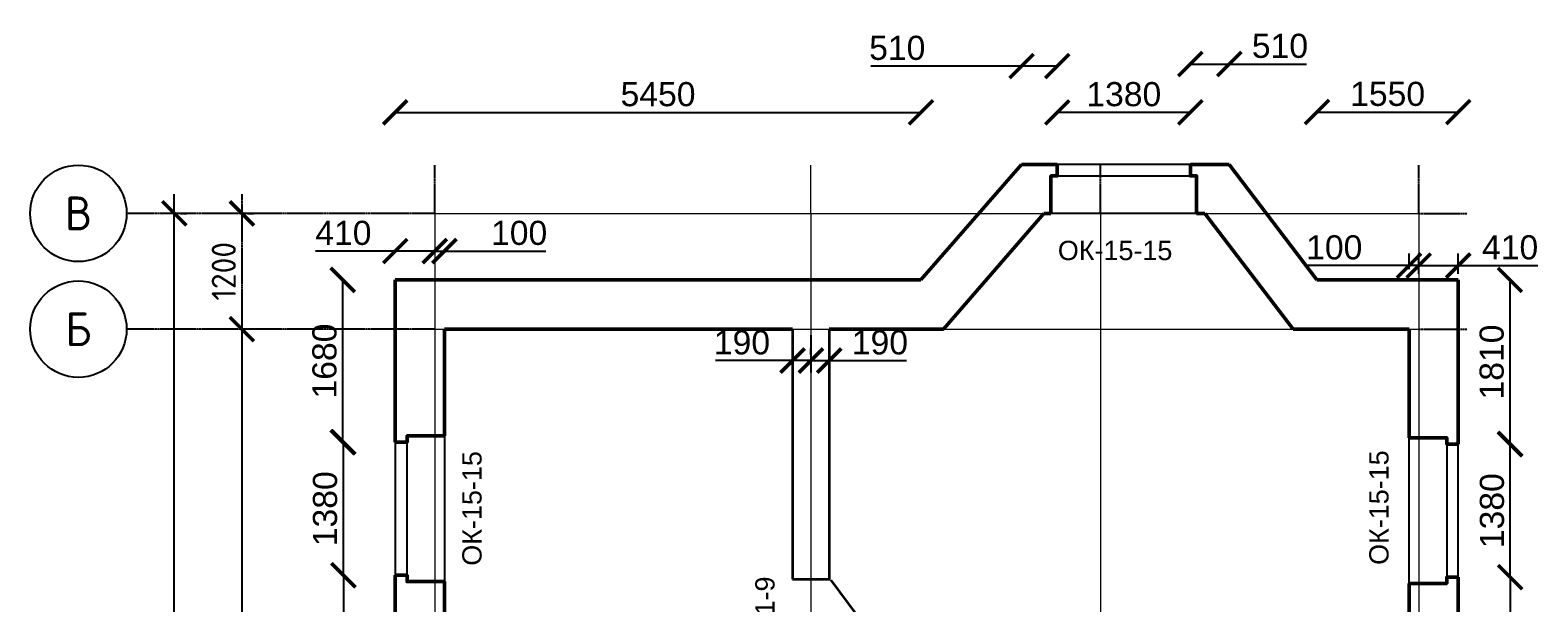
# Model space of a CAD drawing. Header units: millimetres. Extents: x -2096172177 to 2055029645, y -728784453 to 1899906214.
# Tile 49 of 109: x 1771006 to 1786635, y 943830 to 949767. Entities that reach past the tile are written whole.
import ezdxf
from ezdxf import colors
from ezdxf.entities.mleader import LeaderData, LeaderLine
from ezdxf.enums import TextEntityAlignment as Align
from ezdxf.math import Vec2, Vec3

# ---------------------------------------------------------------- set-up
doc = ezdxf.new("R2010")
doc.units = ezdxf.units.MM
doc.linetypes.add('DASHDOT_axis', pattern=[24, 20, -1.5, 1, -1.5])
for name, color, linetype, lineweight in [('Внутренние стены', 3, 'Continuous', 35), ('Двери', 20, 'Continuous', 25), ('Наружные стены', 1, 'Continuous', 50), ('Окна и двери', 4, 'Continuous', 25), ('Простенки и окна', 80, 'Continuous', 18), ('Размеры окон', 6, 'Continuous', 18), ('Толщины привязок', 130, 'Continuous', 18), ('Уровни пола', 240, 'Continuous', 50)]:
    doc.layers.add(name, color=color, linetype=linetype, lineweight=lineweight)
doc.styles.add('GOST-2.304_Type-B', font='GOST Common.ttf')
doc.styles.get("Standard").update_dxf_attribs({"font": 'arial.ttf'})
doc.styles.add('Аннотативный', font='arial.ttf')
doc.styles.add('стиль для стен', font='arial.ttf')
doc.dimstyles.new('Для размеров СТЕН', dxfattribs={"dimtxt": 2.5, "dimasz": 2.5, "dimexe": 1.25, "dimexo": 0.625, "dimtad": 1, "dimtxsty": 'стиль для стен', "dimblk": 'ARCHTICK', "dimcen": 2.5, "dimadec": 0, "dimazin": 0, "dimtfac": 1, "dimtmove": 0, "dimatfit": 3, "dimfxl": 1, "dimarcsym": 0})
doc.dimstyles.new('размеры плит', dxfattribs={"dimtxt": 2.5, "dimasz": 2.5, "dimexe": 1.25, "dimexo": 0.625, "dimtad": 1, "dimtxsty": 'стиль для стен', "dimblk": 'ARCHTICK', "dimcen": 2.5, "dimse1": 1, "dimse2": 1, "dimclrt": 3, "dimadec": 0, "dimazin": 0, "dimtfac": 1, "dimtmove": 0, "dimatfit": 3, "dimldrblk": 'CLOSEDBLANK', "dimfxl": 0, "dimarcsym": 0})

# ---------------------------------------------------------------- blocks, each defined once
blk = doc.blocks.new('_ArchTick')
at = {"color": 0, "linetype": 'ByBlock', "const_width": 0.15}
blk.add_lwpolyline([(-0.5, -0.5), (0.5, 0.5)], dxfattribs=at)
blk = doc.blocks.new('*D27')
at = {"layer": 'Defpoints', "color": 0, "transparency": 16777216}
for p in [(1774790, 945496), (1774252, 944116), (1774790, 944116)]:
    blk.add_point(p, dxfattribs=at)
at = {"layer": 'Простенки и окна', "color": 0, "lineweight": -2, "transparency": 16777216}
blk.add_line((1774252, 945496), (1774252, 944116), dxfattribs=at)
at = {"layer": 'Простенки и окна', "color": 0, "lineweight": -2, "transparency": 16777216, "xscale": 250, "yscale": 250, "zscale": 250}
for p, rotation in [((1774252, 945496), 90), ((1774252, 944116), 270)]:
    blk.add_blockref('_ArchTick', p, dxfattribs=dict(at, rotation=rotation))
at = {"layer": 'Простенки и окна', "color": 0, "transparency": 16777216, "insert": (1774064, 944806), "char_height": 250, "attachment_point": 5, "rotation": 90, "style": 'стиль для стен'}
blk.add_mtext('1380', dxfattribs=at)
blk = doc.blocks.new('*D28')
at = {"layer": 'Defpoints', "color": 0, "transparency": 16777216}
for p in [(1781653, 948915), (1781653, 948376), (1783033, 948376)]:
    blk.add_point(p, dxfattribs=at)
at = {"layer": 'Простенки и окна', "color": 0, "lineweight": -2, "transparency": 16777216}
blk.add_line((1783033, 948915), (1781653, 948915), dxfattribs=at)
at = {"layer": 'Простенки и окна', "color": 0, "lineweight": -2, "transparency": 16777216, "xscale": 250, "yscale": 250, "zscale": 250, "rotation": 180}
blk.add_blockref('_ArchTick', (1781653, 948915), dxfattribs=at)
at = {"layer": 'Простенки и окна', "color": 0, "lineweight": -2, "transparency": 16777216, "xscale": 250, "yscale": 250, "zscale": 250}
blk.add_blockref('_ArchTick', (1783033, 948915), dxfattribs=at)
at = {"layer": 'Простенки и окна', "color": 0, "transparency": 16777216, "insert": (1782343, 949102), "char_height": 250, "attachment_point": 5, "style": 'стиль для стен'}
blk.add_mtext('1380', dxfattribs=at)
blk = doc.blocks.new('*D30')
at = {"layer": 'Defpoints', "color": 0, "transparency": 16777216}
for p in [(1785810, 945476), (1786349, 945476), (1785810, 944096)]:
    blk.add_point(p, dxfattribs=at)
at = {"layer": 'Простенки и окна', "color": 0, "lineweight": -2, "transparency": 16777216}
blk.add_line((1786349, 944096), (1786349, 945476), dxfattribs=at)
at = {"layer": 'Простенки и окна', "color": 0, "lineweight": -2, "transparency": 16777216, "xscale": 250, "yscale": 250, "zscale": 250}
for p, rotation in [((1786349, 945476), 90), ((1786349, 944096), 270)]:
    blk.add_blockref('_ArchTick', p, dxfattribs=dict(at, rotation=rotation))
at = {"layer": 'Простенки и окна', "color": 0, "transparency": 16777216, "insert": (1786161, 944786), "char_height": 250, "attachment_point": 5, "rotation": 90, "style": 'стиль для стен'}
blk.add_mtext('1380', dxfattribs=at)
blk = doc.blocks.new('*D35')
at = {"layer": 'Defpoints', "color": 0, "transparency": 16777216}
for p in [(1774251, 944116), (1774251, 941781), (1774254, 941781)]:
    blk.add_point(p, dxfattribs=at)
at = {"layer": 'Простенки и окна', "color": 0, "lineweight": -2, "transparency": 16777216}
blk.add_line((1774254, 944116), (1774254, 941781), dxfattribs=at)
at = {"layer": 'Простенки и окна', "color": 0, "lineweight": -2, "transparency": 16777216, "xscale": 250, "yscale": 250, "zscale": 250}
for p, rotation in [((1774254, 944116), 90), ((1774254, 941781), 270)]:
    blk.add_blockref('_ArchTick', p, dxfattribs=dict(at, rotation=rotation))
at = {"layer": 'Простенки и окна', "color": 0, "transparency": 16777216, "insert": (1774067, 942948), "char_height": 250, "attachment_point": 5, "rotation": 90, "style": 'стиль для стен'}
blk.add_mtext('2330', dxfattribs=at)
blk = doc.blocks.new('*D36')
at = {"layer": 'Defpoints', "color": 0, "transparency": 16777216}
for p in [(1774246, 947178), (1774790, 947178), (1774251, 945496)]:
    blk.add_point(p, dxfattribs=at)
at = {"layer": 'Простенки и окна', "color": 0, "lineweight": -2, "transparency": 16777216}
blk.add_line((1774246, 945496), (1774246, 947178), dxfattribs=at)
at = {"layer": 'Простенки и окна', "color": 0, "lineweight": -2, "transparency": 16777216, "xscale": 250, "yscale": 250, "zscale": 250}
for p, rotation in [((1774246, 947178), 90), ((1774246, 945496), 270)]:
    blk.add_blockref('_ArchTick', p, dxfattribs=dict(at, rotation=rotation))
at = {"layer": 'Простенки и окна', "color": 0, "transparency": 16777216, "insert": (1774058, 946337), "char_height": 250, "attachment_point": 5, "rotation": 90, "style": 'стиль для стен'}
blk.add_mtext('1680', dxfattribs=at)
blk = doc.blocks.new('*D37')
at = {"layer": 'Defpoints', "color": 0, "transparency": 16777216}
for p in [(1780240, 948915), (1774790, 947178), (1780240, 947178)]:
    blk.add_point(p, dxfattribs=at)
at = {"layer": 'Простенки и окна', "color": 0, "lineweight": -2, "transparency": 16777216}
blk.add_line((1774790, 948915), (1780240, 948915), dxfattribs=at)
at = {"layer": 'Простенки и окна', "color": 0, "lineweight": -2, "transparency": 16777216, "xscale": 250, "yscale": 250, "zscale": 250, "rotation": 180}
blk.add_blockref('_ArchTick', (1774790, 948915), dxfattribs=at)
at = {"layer": 'Простенки и окна', "color": 0, "lineweight": -2, "transparency": 16777216, "xscale": 250, "yscale": 250, "zscale": 250}
blk.add_blockref('_ArchTick', (1780240, 948915), dxfattribs=at)
at = {"layer": 'Простенки и окна', "color": 0, "transparency": 16777216, "insert": (1777515, 949102), "char_height": 250, "attachment_point": 5, "style": 'стиль для стен'}
blk.add_mtext('5450', dxfattribs=at)
blk = doc.blocks.new('*D38')
at = {"layer": 'Defpoints', "color": 0, "transparency": 16777216}
for p in [(1781283, 949395), (1781653, 948915), (1781283, 948376)]:
    blk.add_point(p, dxfattribs=at)
at = {"layer": 'Простенки и окна', "color": 0, "lineweight": -2, "transparency": 16777216}
for p, q in [((1781283, 949395), (1779720, 949395)), ((1781653, 949395), (1781283, 949395))]:
    blk.add_line(p, q, dxfattribs=at)
at = {"layer": 'Простенки и окна', "color": 0, "lineweight": -2, "transparency": 16777216, "xscale": 250, "yscale": 250, "zscale": 250, "rotation": 180}
blk.add_blockref('_ArchTick', (1781283, 949395), dxfattribs=at)
at = {"layer": 'Простенки и окна', "color": 0, "lineweight": -2, "transparency": 16777216, "xscale": 250, "yscale": 250, "zscale": 250}
blk.add_blockref('_ArchTick', (1781653, 949395), dxfattribs=at)
at = {"layer": 'Простенки и окна', "color": 0, "transparency": 16777216, "insert": (1779995, 949582), "char_height": 250, "attachment_point": 5, "style": 'стиль для стен'}
blk.add_mtext('510', dxfattribs=at)
blk = doc.blocks.new('*D39')
at = {"layer": 'Defpoints', "color": 0, "transparency": 16777216}
for p in [(1783437, 949416), (1783033, 948915), (1783437, 948376)]:
    blk.add_point(p, dxfattribs=at)
at = {"layer": 'Простенки и окна', "color": 0, "lineweight": -2, "transparency": 16777216}
for p, q in [((1783033, 949416), (1783437, 949416)), ((1783437, 949416), (1784237, 949416))]:
    blk.add_line(p, q, dxfattribs=at)
at = {"layer": 'Простенки и окна', "color": 0, "lineweight": -2, "transparency": 16777216, "xscale": 250, "yscale": 250, "zscale": 250, "rotation": 180}
blk.add_blockref('_ArchTick', (1783033, 949416), dxfattribs=at)
at = {"layer": 'Простенки и окна', "color": 0, "lineweight": -2, "transparency": 16777216, "xscale": 250, "yscale": 250, "zscale": 250}
blk.add_blockref('_ArchTick', (1783437, 949416), dxfattribs=at)
at = {"layer": 'Простенки и окна', "color": 0, "transparency": 16777216, "insert": (1783962, 949603), "char_height": 250, "attachment_point": 5, "style": 'стиль для стен'}
blk.add_mtext('510', dxfattribs=at)
blk = doc.blocks.new('*D40')
at = {"layer": 'Defpoints', "color": 0, "transparency": 16777216}
for p in [(1785810, 948918), (1784346, 947178), (1785810, 947178)]:
    blk.add_point(p, dxfattribs=at)
at = {"layer": 'Простенки и окна', "color": 0, "lineweight": -2, "transparency": 16777216}
blk.add_line((1784346, 948918), (1785810, 948918), dxfattribs=at)
at = {"layer": 'Простенки и окна', "color": 0, "lineweight": -2, "transparency": 16777216, "xscale": 250, "yscale": 250, "zscale": 250, "rotation": 180}
blk.add_blockref('_ArchTick', (1784346, 948918), dxfattribs=at)
at = {"layer": 'Простенки и окна', "color": 0, "lineweight": -2, "transparency": 16777216, "xscale": 250, "yscale": 250, "zscale": 250}
blk.add_blockref('_ArchTick', (1785810, 948918), dxfattribs=at)
at = {"layer": 'Простенки и окна', "color": 0, "transparency": 16777216, "insert": (1785078, 949105), "char_height": 250, "attachment_point": 5, "style": 'стиль для стен'}
blk.add_mtext('1550', dxfattribs=at)
blk = doc.blocks.new('*D41')
at = {"layer": 'Defpoints', "color": 0, "transparency": 16777216}
for p in [(1785810, 947178), (1786346, 945476), (1786346, 945476)]:
    blk.add_point(p, dxfattribs=at)
at = {"layer": 'Простенки и окна', "color": 0, "lineweight": -2, "transparency": 16777216}
blk.add_line((1786346, 947178), (1786346, 945476), dxfattribs=at)
at = {"layer": 'Простенки и окна', "color": 0, "lineweight": -2, "transparency": 16777216, "xscale": 250, "yscale": 250, "zscale": 250}
for p, rotation in [((1786346, 947178), 90), ((1786346, 945476), 270)]:
    blk.add_blockref('_ArchTick', p, dxfattribs=dict(at, rotation=rotation))
at = {"layer": 'Простенки и окна', "color": 0, "transparency": 16777216, "insert": (1786158, 946327), "char_height": 250, "attachment_point": 5, "rotation": 90, "style": 'стиль для стен'}
blk.add_mtext('1810', dxfattribs=at)
blk = doc.blocks.new('*D42')
at = {"layer": 'Defpoints', "color": 0, "transparency": 16777216}
for p in [(1786346, 944096), (1786349, 940997), (1786349, 940997)]:
    blk.add_point(p, dxfattribs=at)
at = {"layer": 'Простенки и окна', "color": 0, "lineweight": -2, "transparency": 16777216}
blk.add_line((1786349, 944096), (1786349, 940997), dxfattribs=at)
at = {"layer": 'Простенки и окна', "color": 0, "lineweight": -2, "transparency": 16777216, "xscale": 250, "yscale": 250, "zscale": 250}
for p, rotation in [((1786349, 944096), 90), ((1786349, 940997), 270)]:
    blk.add_blockref('_ArchTick', p, dxfattribs=dict(at, rotation=rotation))
at = {"layer": 'Простенки и окна', "color": 0, "transparency": 16777216, "insert": (1786161, 942547), "char_height": 250, "attachment_point": 5, "rotation": 90, "style": 'стиль для стен'}
blk.add_mtext('3110', dxfattribs=at)
blk = doc.blocks.new('*D45')
at = {"layer": 'Defpoints', "color": 0, "transparency": 16777216}
for p in [(1785810, 947326), (1785400, 947178), (1785810, 947178)]:
    blk.add_point(p, dxfattribs=at)
at = {"layer": 'Толщины привязок', "color": 0, "lineweight": -2, "transparency": 16777216}
for p, q in [((1785400, 947240), (1785400, 947451)), ((1785400, 947326), (1785810, 947326)), ((1785810, 947240), (1785810, 947451)), ((1785810, 947326), (1786635, 947326))]:
    blk.add_line(p, q, dxfattribs=at)
at = {"layer": 'Толщины привязок', "color": 0, "lineweight": -2, "transparency": 16777216, "xscale": 250, "yscale": 250, "zscale": 250, "rotation": 180}
blk.add_blockref('_ArchTick', (1785400, 947326), dxfattribs=at)
at = {"layer": 'Толщины привязок', "color": 0, "lineweight": -2, "transparency": 16777216, "xscale": 250, "yscale": 250, "zscale": 250}
blk.add_blockref('_ArchTick', (1785810, 947326), dxfattribs=at)
at = {"layer": 'Толщины привязок', "color": 0, "transparency": 16777216, "insert": (1786348, 947514), "char_height": 250, "attachment_point": 5, "style": 'стиль для стен'}
blk.add_mtext('410', dxfattribs=at)
blk = doc.blocks.new('*D46')
at = {"layer": 'Defpoints', "color": 0, "transparency": 16777216}
for p in [(1785300, 947326), (1785400, 947326), (1785300, 947226)]:
    blk.add_point(p, dxfattribs=at)
at = {"layer": 'Толщины привязок', "color": 0, "lineweight": -2, "transparency": 16777216}
for p, q in [((1785300, 947326), (1784250, 947326)), ((1785300, 947289), (1785300, 947451)), ((1785400, 947326), (1785300, 947326)), ((1785400, 947389), (1785400, 947451)), ((1785400, 947326), (1785650, 947326))]:
    blk.add_line(p, q, dxfattribs=at)
at = {"layer": 'Толщины привязок', "color": 0, "lineweight": -2, "transparency": 16777216, "xscale": 250, "yscale": 250, "zscale": 250}
blk.add_blockref('_ArchTick', (1785300, 947326), dxfattribs=at)
at = {"layer": 'Толщины привязок', "color": 0, "lineweight": -2, "transparency": 16777216, "xscale": 250, "yscale": 250, "zscale": 250, "rotation": 180}
blk.add_blockref('_ArchTick', (1785400, 947326), dxfattribs=at)
at = {"layer": 'Толщины привязок', "color": 0, "transparency": 16777216, "insert": (1784525, 947514), "char_height": 250, "attachment_point": 5, "style": 'стиль для стен'}
blk.add_mtext('100', dxfattribs=at)
blk = doc.blocks.new('*D53')
at = {"layer": 'Defpoints', "color": 0, "transparency": 16777216}
for p in [(1779100, 946668), (1779290, 946668), (1779290, 946342)]:
    blk.add_point(p, dxfattribs=at)
at = {"layer": 'Толщины привязок', "color": 0, "lineweight": -2, "transparency": 16777216}
for p, q in [((1779100, 946605), (1779100, 946217)), ((1779290, 946605), (1779290, 946217)), ((1779100, 946342), (1779290, 946342)), ((1779290, 946342), (1780090, 946342))]:
    blk.add_line(p, q, dxfattribs=at)
at = {"layer": 'Толщины привязок', "color": 0, "lineweight": -2, "transparency": 16777216, "xscale": 250, "yscale": 250, "zscale": 250, "rotation": 180}
blk.add_blockref('_ArchTick', (1779100, 946342), dxfattribs=at)
at = {"layer": 'Толщины привязок', "color": 0, "lineweight": -2, "transparency": 16777216, "xscale": 250, "yscale": 250, "zscale": 250}
blk.add_blockref('_ArchTick', (1779290, 946342), dxfattribs=at)
at = {"layer": 'Толщины привязок', "color": 0, "transparency": 16777216, "insert": (1779815, 946529), "char_height": 250, "attachment_point": 5, "style": 'стиль для стен'}
blk.add_mtext('190', dxfattribs=at)
blk = doc.blocks.new('*D54')
at = {"layer": 'Defpoints', "color": 0, "transparency": 16777216}
for p in [(1778910, 946668), (1778910, 946342), (1779100, 946342)]:
    blk.add_point(p, dxfattribs=at)
at = {"layer": 'Толщины привязок', "color": 0, "lineweight": -2, "transparency": 16777216}
for p, q in [((1778910, 946605), (1778910, 946217)), ((1779100, 946404), (1779100, 946467)), ((1778910, 946342), (1778110, 946342)), ((1779100, 946342), (1778910, 946342))]:
    blk.add_line(p, q, dxfattribs=at)
at = {"layer": 'Толщины привязок', "color": 0, "lineweight": -2, "transparency": 16777216, "xscale": 250, "yscale": 250, "zscale": 250, "rotation": 180}
blk.add_blockref('_ArchTick', (1778910, 946342), dxfattribs=at)
at = {"layer": 'Толщины привязок', "color": 0, "lineweight": -2, "transparency": 16777216, "xscale": 250, "yscale": 250, "zscale": 250}
blk.add_blockref('_ArchTick', (1779100, 946342), dxfattribs=at)
at = {"layer": 'Толщины привязок', "color": 0, "transparency": 16777216, "insert": (1778385, 946529), "char_height": 250, "attachment_point": 5, "style": 'стиль для стен'}
blk.add_mtext('190', dxfattribs=at)
blk = doc.blocks.new('*D61')
at = {"layer": 'Defpoints', "color": 0, "transparency": 16777216}
for p in [(1775300, 947477), (1775200, 946668), (1775300, 946668)]:
    blk.add_point(p, dxfattribs=at)
at = {"layer": 'Уровни пола', "color": 0, "lineweight": -2, "transparency": 16777216}
for p, q in [((1775200, 947477), (1774950, 947477)), ((1775200, 947477), (1775300, 947477)), ((1775300, 947477), (1776350, 947477))]:
    blk.add_line(p, q, dxfattribs=at)
at = {"layer": 'Уровни пола', "color": 0, "lineweight": -2, "transparency": 16777216, "xscale": 250, "yscale": 250, "zscale": 250}
blk.add_blockref('_ArchTick', (1775200, 947477), dxfattribs=at)
at = {"layer": 'Уровни пола', "color": 0, "lineweight": -2, "transparency": 16777216, "xscale": 250, "yscale": 250, "zscale": 250, "rotation": 180}
blk.add_blockref('_ArchTick', (1775300, 947477), dxfattribs=at)
at = {"layer": 'Уровни пола', "color": 3, "transparency": 16777216, "insert": (1776075, 947664), "char_height": 250, "attachment_point": 5, "style": 'стиль для стен'}
blk.add_mtext('100', dxfattribs=at)
blk = doc.blocks.new('_ClosedBlank')
at = {"color": 0, "linetype": 'ByBlock', "lineweight": -2}
for p, q in [((-1, 0.2), (0, 0)), ((-1, 0.2), (-1, -0.2)), ((0, 0), (-1, -0.2))]:
    blk.add_line(p, q, dxfattribs=at)
blk = doc.blocks.new('*D62')
at = {"layer": 'Defpoints', "color": 0, "transparency": 16777216}
for p in [(1774790, 947477), (1774790, 946668), (1775200, 946668)]:
    blk.add_point(p, dxfattribs=at)
at = {"layer": 'Уровни пола', "color": 0, "lineweight": -2, "transparency": 16777216}
for p, q in [((1774790, 947477), (1773965, 947477)), ((1775200, 947477), (1774790, 947477))]:
    blk.add_line(p, q, dxfattribs=at)
at = {"layer": 'Уровни пола', "color": 0, "lineweight": -2, "transparency": 16777216, "xscale": 250, "yscale": 250, "zscale": 250, "rotation": 180}
blk.add_blockref('_ArchTick', (1774790, 947477), dxfattribs=at)
at = {"layer": 'Уровни пола', "color": 0, "lineweight": -2, "transparency": 16777216, "xscale": 250, "yscale": 250, "zscale": 250}
blk.add_blockref('_ArchTick', (1775200, 947477), dxfattribs=at)
at = {"layer": 'Уровни пола', "color": 3, "transparency": 16777216, "insert": (1774253, 947664), "char_height": 250, "attachment_point": 5, "style": 'стиль для стен'}
blk.add_mtext('410', dxfattribs=at)

msp = doc.modelspace()

# ---------------------------------------------------------------- linework, layer by layer
at = {"linetype": 'DASHDOT_axis'}
for p, q in [((1775200.484, 947867.654), (1775200.484, 948367.654)), ((1782100.484, 947867.654), (1782100.484, 948367.654)), ((1785400.484, 947867.654), (1785400.484, 948367.654)), ((1773200.484, 948067.654), (1773200.484, 946467.654)), ((1775200.484, 947867.654), (1772000.484, 947867.654)), ((1772562.984, 947867.654), (1772625.484, 947867.654)), ((1773262.984, 947867.654), (1773325.484, 947867.654)), ((1785400.484, 947867.654), (1785900.484, 947867.654)), ((1775200.484, 946667.654), (1772000.484, 946667.654)), ((1773137.984, 946667.654), (1773075.484, 946667.654)), ((1773137.984, 946667.654), (1773075.484, 946667.654)), ((1785400.484, 946667.654), (1785900.484, 946667.654))]:
    msp.add_line(p, q, dxfattribs=at)
at = {"linetype": 'DASHDOT_axis', "lineweight": 20, "ltscale": 0.6}
for p, q in [((1779100.484, 947867.654), (1779100.484, 948367.654)), ((1775200.484, 947867.654), (1785400.484, 947867.654)), ((1775200.484, 947867.654), (1775200.484, 934667.654)), ((1779100.484, 947867.654), (1779100.484, 934667.654)), ((1782100.484, 947867.654), (1782100.484, 934667.654)), ((1785400.484, 947867.654), (1785400.484, 934667.654)), ((1775200.484, 946667.654), (1785400.484, 946667.654))]:
    msp.add_line(p, q, dxfattribs=at)
for p, q in [((1772500.484, 934467.654), (1772500.484, 948067.654)), ((1773200.484, 946867.654), (1773200.484, 937467.654))]:
    msp.add_line(p, q)
for centre in [(1771505.859, 947867.654), (1771505.859, 946667.654)]:
    msp.add_circle(centre, 500)
at = {"layer": 'Внутренние стены'}
for p, q in [((1778910.484, 946667.654), (1778910.484, 944074.573)), ((1779290.484, 946667.654), (1779290.484, 944074.573)), ((1778910.484, 944074.573), (1779302.763, 944074.573)), ((1779307.845, 944066.931), (1779968.719, 943174.707))]:
    msp.add_line(p, q, dxfattribs=at)
at = {"layer": 'Наружные стены'}
for p, q in [((1780240.42, 947177.654), (1781282.911, 948376.072)), ((1781282.911, 948376.072), (1781653.484, 948376.072)), ((1783033.484, 948376.072), (1783436.727, 948376.072)), ((1783436.727, 948376.072), (1784345.989, 947177.654)), ((1780473.493, 946667.654), (1781515.226, 947866.072)), ((1781515.226, 947866.072), (1781588.484, 947866.072)), ((1783098.484, 947866.072), (1783183.496, 947866.072)), ((1783183.496, 947866.072), (1784098.25, 946667.654)), ((1774790.484, 947177.654), (1780240.42, 947177.654)), ((1774790.484, 945495.899), (1774790.484, 947177.654)), ((1784345.989, 947177.654), (1785810.484, 947177.654)), ((1785810.484, 947177.654), (1785810.484, 945476.21)), ((1775300.484, 946667.654), (1778910.484, 946667.654)), ((1775300.484, 945560.899), (1775300.484, 946667.654)), ((1779290.484, 946667.654), (1780473.493, 946667.654)), ((1784098.25, 946667.654), (1785300.484, 946667.654)), ((1785300.484, 946667.654), (1785300.484, 945541.21)), ((1774790.484, 941780.793), (1774790.484, 944115.899)), ((1775300.484, 942667.654), (1775300.484, 944050.899)), ((1785300.484, 944031.21), (1785300.484, 942973.263)), ((1785810.484, 944096.21), (1785810.484, 940996.793))]:
    msp.add_line(p, q, dxfattribs=at)
for points in [[(1781653.485, 948379.544), (1781653.485, 948256.072), (1781588.485, 948256.072), (1781588.485, 947869.544)], [(1783033.485, 948376.072), (1783033.485, 948256.072), (1783098.485, 948256.072), (1783098.485, 947866.072)], [(1774793.956, 945495.899), (1774913.956, 945495.899), (1774913.956, 945560.899), (1775303.956, 945560.899)], [(1785810.484, 945476.21), (1785690.484, 945476.21), (1785690.484, 945541.21), (1785300.484, 945541.21)], [(1774790.484, 944115.899), (1774913.956, 944115.899), (1774913.956, 944050.899), (1775300.484, 944050.899)], [(1785810.484, 944096.21), (1785690.484, 944096.21), (1785690.484, 944031.21), (1785300.484, 944031.21)]]:
    msp.add_lwpolyline(points, dxfattribs=at)
at = {"layer": 'Окна и двери'}
for p, q in [((1781588.484, 947867.654), (1781588.484, 948256.072)), ((1781588.484, 948256.072), (1782163.484, 948256.072)), ((1783033.484, 948376.072), (1781653.484, 948376.072)), ((1781653.484, 948376.072), (1781653.484, 948256.072)), ((1781653.484, 948256.072), (1783098.484, 948256.072)), ((1783033.484, 948256.072), (1783033.484, 948376.072)), ((1783098.484, 948256.072), (1783033.484, 948256.072)), ((1783098.484, 948256.072), (1783098.484, 947867.654)), ((1783098.484, 947867.654), (1781588.484, 947867.654)), ((1774913.956, 945495.899), (1774790.484, 945495.899)), ((1774790.484, 945495.899), (1774790.484, 944115.899)), ((1774913.956, 945560.899), (1774913.956, 945495.899)), ((1774913.956, 944115.899), (1774913.956, 945560.899)), ((1774913.956, 945560.899), (1775300.484, 945560.899)), ((1775300.484, 945560.899), (1775300.484, 944050.899)), ((1785300.484, 944031.21), (1785300.484, 945541.21)), ((1785300.484, 945541.21), (1785690.484, 945541.21)), ((1785690.484, 945541.21), (1785690.484, 944966.21)), ((1785810.484, 945476.21), (1785690.484, 945476.21)), ((1785690.484, 945476.21), (1785690.484, 944031.21)), ((1785810.484, 944096.21), (1785810.484, 945476.21)), ((1774913.956, 944050.899), (1774913.956, 944625.899)), ((1774790.484, 944115.899), (1774913.956, 944115.899)), ((1775300.484, 944050.899), (1774913.956, 944050.899)), ((1785690.484, 944031.21), (1785300.484, 944031.21)), ((1785690.484, 944031.21), (1785690.484, 944096.21)), ((1785690.484, 944096.21), (1785810.484, 944096.21))]:
    msp.add_line(p, q, dxfattribs=at)

# ---------------------------------------------------------------- block references
at = {"linetype": 'DASHDOT_axis', "xscale": 250, "yscale": 250, "zscale": 250}
for p, rotation in [((1772500.484, 947867.654), 90), ((1773200.484, 947867.654), 90), ((1773200.484, 946667.654), 269.9999999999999), ((1773200.484, 946667.654), 90)]:
    msp.add_blockref('_ArchTick', p, dxfattribs=dict(at, rotation=rotation))

# ---------------------------------------------------------------- texts
at = {"linetype": 'DASHDOT_axis', "style": 'GOST-2.304_Type-B'}
for s, p in [('В', (1771505.859, 947867.654)), ('Б', (1771505.859, 946667.654))]:
    msp.add_text(s, height=350, dxfattribs=at).set_placement(p, align=Align.MIDDLE_CENTER)
at = {"linetype": 'DASHDOT_axis', "insert": (1773012.984, 947267.654), "char_height": 250, "attachment_point": 5, "rotation": 90, "style": 'GOST-2.304_Type-B', "bg_fill": 3, "box_fill_scale": 1.1, "bg_fill_color": 256, "bg_fill_true_color": 13158600, "bg_fill_transparency": 0}
msp.add_mtext('1200', dxfattribs=at)
at = {"layer": 'Двери', "style": 'Аннотативный'}
msp.add_text('ДГ-21-9', height=200, rotation=90, dxfattribs=at).set_placement((1778722.815, 943110.735))
at = {"layer": 'Размеры окон', "style": 'Аннотативный'}
msp.add_text('ОК-15-15', height=200, dxfattribs=at).set_placement((1781659.424, 947383.248))
for p in [(1775685.64, 944215.456), (1785087.858, 944223.7)]:
    msp.add_text('ОК-15-15', height=200, rotation=90, dxfattribs=at).set_placement(p)

# ---------------------------------------------------------------- dimensions: what is measured, and where the dimension line sits
at = {"layer": 'Простенки и окна'}
for base, p1, p2, text, picture, middle in [((1781282.911, 949394.617), (1781653.484, 948914.58), (1781282.911, 948376.072), '510', '*D38', (1779995.411, 949394.617)), ((1780240.42, 948914.514), (1774790.484, 947177.654), (1780240.42, 947177.654), '5450', '*D37', (1777515.452, 948914.514))]:
    dim = msp.add_linear_dim(base=base, p1=p1, p2=p2, text=text, dimstyle='Для размеров СТЕН', override={"dimse1": 1, "dimse2": 1}, dxfattribs=at)
    dim.commit()
    dim.dimension.update_dxf_attribs({"geometry": picture, "text_midpoint": middle, "dimtype": 160})
for base, p1, p2, text, override, picture, middle in [((1783436.727, 949415.51), (1783033.484, 948914.58), (1783436.727, 948376.072), '510', {"dimse1": 1, "dimse2": 1}, '*D39', (1783961.727, 949603.01)), ((1785810.484, 948917.819), (1784345.989, 947177.654), (1785810.484, 947177.654), '1550', {"dimse1": 1, "dimse2": 1, "dimsd1": 0}, '*D40', (1785078.237, 949105.319))]:
    dim = msp.add_linear_dim(base=base, p1=p1, p2=p2, text=text, dimstyle='Для размеров СТЕН', override=override, dxfattribs=at)
    dim.commit()
    dim.dimension.update_dxf_attribs({"geometry": picture, "text_midpoint": middle})
for base, p1, p2, angle, picture, middle in [((1781653.484, 948914.58), (1783033.484, 948376.072), (1781653.484, 948376.072), 180, '*D28', (1782343.484, 949102.08)), ((1774251.976, 944115.899), (1774790.484, 945495.899), (1774790.484, 944115.899), 270, '*D27', (1774064.476, 944805.899)), ((1786348.992, 945476.21), (1785810.484, 944096.21), (1785810.484, 945476.21), 90, '*D30', (1786161.492, 944786.21))]:
    dim = msp.add_linear_dim(base=base, p1=p1, p2=p2, angle=angle, dimstyle='Для размеров СТЕН', override={"dimse1": 1, "dimse2": 1}, dxfattribs=at)
    dim.commit()
    dim.dimension.update_dxf_attribs({"geometry": picture, "text_midpoint": middle})
for base, p1, p2, text, picture, middle in [((1774245.845, 947177.654), (1774251.302, 945495.899), (1774790.484, 947177.654), '1680', '*D36', (1774058.345, 946336.776)), ((1786345.531, 945476.21), (1785810.484, 947177.654), (1786345.531, 945476.21), '1810', '*D41', (1786158.031, 946326.932)), ((1774254.385, 941780.793), (1774251.302, 944115.899), (1774251.302, 941780.793), '2330', '*D35', (1774066.885, 942948.346)), ((1786348.718, 940996.793), (1786345.531, 944096.21), (1786348.718, 940996.793), '3110', '*D42', (1786161.218, 942546.501))]:
    dim = msp.add_linear_dim(base=base, p1=p1, p2=p2, angle=90, text=text, dimstyle='Для размеров СТЕН', override={"dimse1": 1, "dimse2": 1}, dxfattribs=at)
    dim.commit()
    dim.dimension.update_dxf_attribs({"geometry": picture, "text_midpoint": middle})
at = {"layer": 'Толщины привязок'}
for base, p1, p2, picture, middle in [((1785300.484, 947326.106), (1785400.484, 947326.106), (1785300.484, 947226.106), '*D46', (1784525.484, 947513.606)), ((1785810.484, 947326.106), (1785400.484, 947177.654), (1785810.484, 947177.654), '*D45', (1786347.984, 947513.606)), ((1778910.484, 946341.881), (1779100.484, 946341.881), (1778910.484, 946667.654), '*D54', (1778385.484, 946529.381)), ((1779290.484, 946341.881), (1779100.484, 946667.654), (1779290.484, 946667.654), '*D53', (1779815.484, 946529.381))]:
    dim = msp.add_linear_dim(base=base, p1=p1, p2=p2, dimstyle='Для размеров СТЕН', dxfattribs=at)
    dim.commit()
    dim.dimension.update_dxf_attribs({"geometry": picture, "text_midpoint": middle})
at = {"layer": 'Уровни пола'}
for base, p2, picture, middle in [((1774790.484, 947476.994), (1774790.484, 946667.654), '*D62', (1774252.984, 947664.494)), ((1775300.484, 947476.994), (1775300.484, 946667.654), '*D61', (1776075.484, 947664.494))]:
    dim = msp.add_linear_dim(base=base, p1=(1775200.484, 946667.654), p2=p2, dimstyle='размеры плит', dxfattribs=at)
    dim.commit()
    dim.dimension.update_dxf_attribs({"geometry": picture, "text_midpoint": middle})

# ---------------------------------------------------------------- leaders
at = {"layer": 'Наружные стены'}
ml = msp.add_multileader_mtext('Standard', dxfattribs=at)
ml.set_content('', color=256)
ml.set_leader_properties()
ml.build(insert=Vec2(0, 0))
ctx = ml.context
ctx.base_point, ctx.plane_origin = Vec3(1780481.493, 946667.654), Vec3(1779290.484, 946667.654)
notes = []
notes.append((ctx, [(0, (1, 1, 0), (1780473.493, 946667.654), (1, 0), 8, [(0, [(1779290.484, 946667.654)], 0, [])])]))
ctx.mtext.insert, ctx.mtext.flow_direction = Vec3(1780483.493, 946669.654), 5
for ctx, leaders in notes:
    for number, flags, end, landing, length, lines in leaders:
        leader = LeaderData()
        leader.index, (leader.has_last_leader_line, leader.has_dogleg_vector, leader.attachment_direction) = number, flags
        leader.last_leader_point, leader.dogleg_vector, leader.dogleg_length = Vec3(end), Vec3(landing), length
        for number, points, colour, breaks in lines:
            line = LeaderLine()
            line.index, line.vertices, line.color, line.breaks = number, Vec3.list(points), colors.encode_raw_color(colour), breaks
            leader.lines.append(line)
        ctx.leaders.append(leader)

doc.saveas('drawing.dxf')
